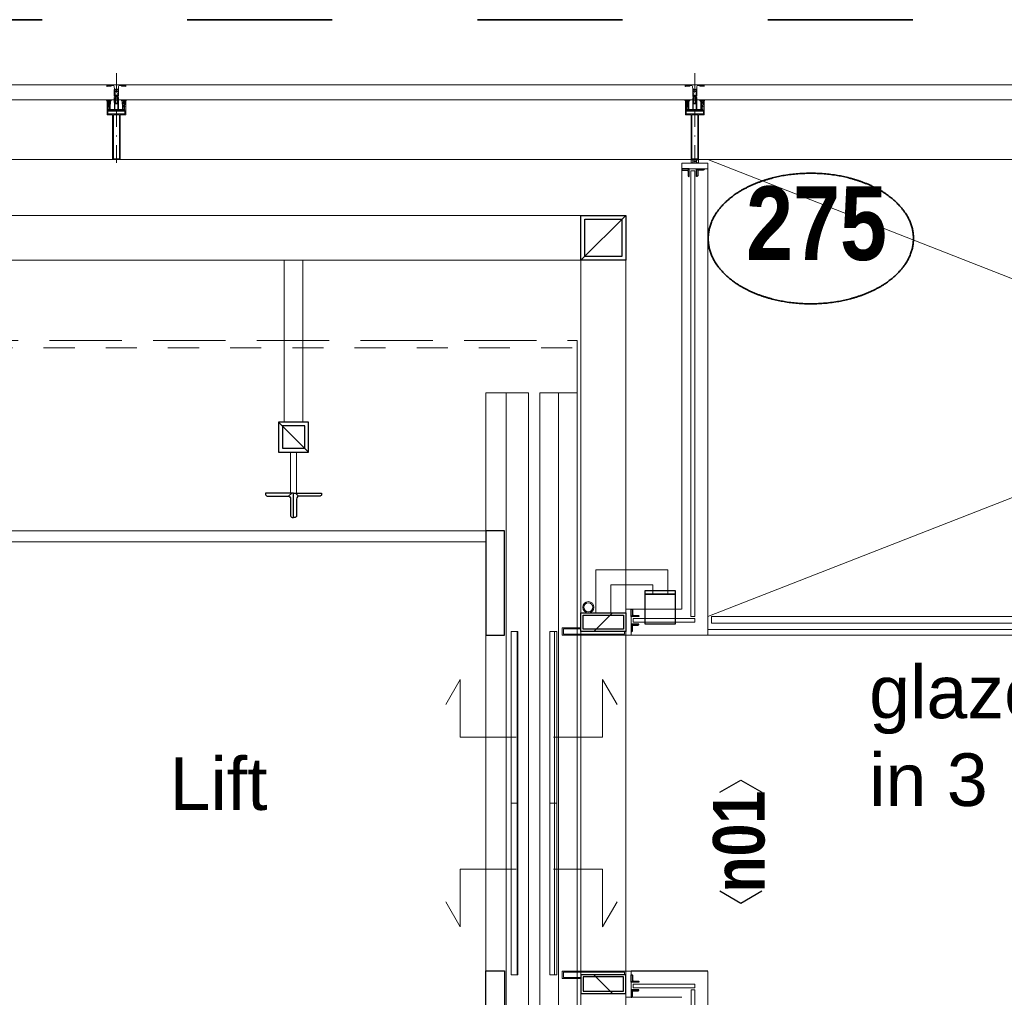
# Model space of a CAD drawing. Header units: millimetres. Extents: x 293454 to 524618, y 211738 to 307297.
# Tile 129 of 152: x 494094 to 496732, y 260893 to 263514. Entities that reach past the tile are written whole.
import ezdxf
from ezdxf.enums import TextEntityAlignment as Align

# ---------------------------------------------------------------- set-up
doc = ezdxf.new("R2010")
doc.units = ezdxf.units.MM
doc.header["$LTSCALE"] = 400
for name, pattern in [('STYLE_01', [0.416641, 0.208282, -0.208359]), ('STYLE_02', [0.694427, 0.486069, -0.208359]), ('STYLE_06', [1.041641, 0.625, -0.208282, 0.069427, -0.138931]), ('STYLE_15', [0.240945, 0.11811, -0.059055, 0.004724, -0.059055]), ('STYLE_16', [0.177165, 0.11811, -0.059055]), ('STYLE_22', [1.944444, 0.972222, -0.972222])]:
    doc.linetypes.add(name, pattern=pattern)
for name, color, linetype, lineweight in [('Detailaanduiding', 5, 'Continuous', 70), ('Dimension', 7, 'Continuous', 9), ('Fragmentaanduiding', 1, 'STYLE_22', 35), ('Kozijnmerken', 43, 'Continuous', 9), ('Lijn-afbreek', 140, 'STYLE_06', 15), ('mat-glas-hor', 5, 'Continuous', 15), ('mat-glas-vert', 5, 'Continuous', 15), ('mat-kalkzandsteen', 5, 'Continuous', 25), ('mat-staal', 5, 'Continuous', 25), ('mat-staal_zink', 140, 'Continuous', 15), ('None', 7, 'Continuous', 9), ('Tekst', 140, 'Continuous', 15)]:
    doc.layers.add(name, color=color, linetype=linetype, lineweight=lineweight)
doc.layers.get('Dimension').off()
doc.styles.add('Arial', font='arial.ttf', dxfattribs={"height": 211.666667})
doc.styles.add('Arial Narrow (bold)', font='ARIALNB.TTF', dxfattribs={"height": 172.861111})
doc.styles.get("Standard").update_dxf_attribs({"font": 'arial.ttf'})

# ---------------------------------------------------------------- blocks, each defined once
blk = doc.blocks.new('Kozijnmerk 50')
at = {"layer": 'Kozijnmerken', "color": 92, "linetype": 'Continuous', "lineweight": 25}
for points in [[(-132.2, 50.6), (-164.8, -5.8), (-132.2, -62.1)], [(132.2, 50.6), (164.8, -5.8), (132.2, -62.1)]]:
    blk.add_lwpolyline(points, dxfattribs=at)
at = {"layer": 'None', "color": 43, "style": 'Arial Narrow (bold)'}
blk.add_attdef('merk', text='', height=138.3, dxfattribs=at).set_placement((0, 0), align=Align.MIDDLE_CENTER)
blk = doc.blocks.new('*X1170')
at = {"layer": 'None', "lineweight": 5}
blk.add_line((33700, 5910), (33700, 6370), dxfattribs=at)
blk = doc.blocks.new('*X1171')
at = {"layer": 'None', "lineweight": 5}
blk.add_line((33600, 5910), (33600, 6370), dxfattribs=at)
blk = doc.blocks.new('*X1172')
at = {"layer": 'None', "lineweight": 5}
blk.add_line((33700, 6370), (33700, 6830), dxfattribs=at)
blk = doc.blocks.new('*X1173')
at = {"layer": 'None', "lineweight": 5}
blk.add_line((33600, 6370), (33600, 6830), dxfattribs=at)
blk = doc.blocks.new('*X1176')
at = {"layer": 'None', "lineweight": 9}
blk.add_line((-25, -25), (25, 25), dxfattribs=at)
blk = doc.blocks.new('Kolom [] 120x50')
at = {"layer": 'mat-staal', "lineweight": 25}
for points in [[(-60, 25), (60, 25), (60, -25), (-60, -25)], [(-54, 19), (54, 19), (54, -19), (-54, -19)]]:
    blk.add_lwpolyline(points, close=True, dxfattribs=at)
at = {"layer": 'mat-staal'}
blk.add_blockref('*X1176', (0, 0), dxfattribs=at)
blk = doc.blocks.new('*X1178')
at = {"layer": 'None', "lineweight": 9}
blk.add_line((-6, -6), (-2, -2), dxfattribs=at)
blk = doc.blocks.new('*U1179')
at = {"layer": 'None', "color": 92, "linetype": 'Continuous', "lineweight": 25, "flags": 128}
blk.add_lwpolyline([(-6, -6), (-6, 14), (-5, 14, -0.414214), (-3, 12), (-3, 0.5, 0.414214), (0.5, -3), (12, -3, -0.414214), (14, -5), (14, -6)], format="xyb", close=True, dxfattribs=at)
at = {"layer": 'None', "color": 92}
blk.add_blockref('*X1178', (0, 0), dxfattribs=at)
blk = doc.blocks.new('*X1180')
at = {"layer": 'None', "lineweight": 9}
blk.add_line((-6, -6), (-2, -2), dxfattribs=at)
blk = doc.blocks.new('*U1181')
at = {"layer": 'None', "color": 92, "linetype": 'Continuous', "lineweight": 25, "flags": 128}
blk.add_lwpolyline([(-6, -6), (-6, 14), (-5, 14, -0.414214), (-3, 12), (-3, 0.5, 0.414214), (0.5, -3), (12, -3, -0.414214), (14, -5), (14, -6)], format="xyb", close=True, dxfattribs=at)
at = {"layer": 'None', "color": 92}
blk.add_blockref('*X1180', (0, 0), dxfattribs=at)
blk = doc.blocks.new('*X1182')
at = {"layer": 'None', "lineweight": 9}
blk.add_line((-6, -6), (-2, -2), dxfattribs=at)
blk = doc.blocks.new('*U1183')
at = {"layer": 'None', "color": 92, "linetype": 'Continuous', "lineweight": 25, "flags": 128}
blk.add_lwpolyline([(-6, -6), (-6, 14), (-5, 14, -0.414214), (-3, 12), (-3, 0.5, 0.414214), (0.5, -3), (12, -3, -0.414214), (14, -5), (14, -6)], format="xyb", close=True, dxfattribs=at)
at = {"layer": 'None', "color": 92}
blk.add_blockref('*X1182', (0, 0), dxfattribs=at)
blk = doc.blocks.new('*X1184')
at = {"layer": 'None', "lineweight": 9}
blk.add_line((-6, -6), (-2, -2), dxfattribs=at)
blk = doc.blocks.new('*U1185')
at = {"layer": 'None', "color": 92, "linetype": 'Continuous', "lineweight": 25, "flags": 128}
blk.add_lwpolyline([(-6, -6), (-6, 14), (-5, 14, -0.414214), (-3, 12), (-3, 0.5, 0.414214), (0.5, -3), (12, -3, -0.414214), (14, -5), (14, -6)], format="xyb", close=True, dxfattribs=at)
at = {"layer": 'None', "color": 92}
blk.add_blockref('*X1184', (0, 0), dxfattribs=at)
blk = doc.blocks.new('*X1186')
at = {"layer": 'None', "lineweight": 9}
blk.add_line((-6, -6), (-2, -2), dxfattribs=at)
blk = doc.blocks.new('*U1187')
at = {"layer": 'None', "color": 92, "linetype": 'Continuous', "lineweight": 25, "flags": 128}
blk.add_lwpolyline([(-6, -6), (-6, 14), (-5, 14, -0.414214), (-3, 12), (-3, 0.5, 0.414214), (0.5, -3), (12, -3, -0.414214), (14, -5), (14, -6)], format="xyb", close=True, dxfattribs=at)
at = {"layer": 'None', "color": 92}
blk.add_blockref('*X1186', (0, 0), dxfattribs=at)
blk = doc.blocks.new('*X1188')
at = {"layer": 'None', "lineweight": 9}
blk.add_line((-6, -6), (-2, -2), dxfattribs=at)
blk = doc.blocks.new('*U1189')
at = {"layer": 'None', "color": 92, "linetype": 'Continuous', "lineweight": 25, "flags": 128}
blk.add_lwpolyline([(-6, -6), (-6, 14), (-5, 14, -0.414214), (-3, 12), (-3, 0.5, 0.414214), (0.5, -3), (12, -3, -0.414214), (14, -5), (14, -6)], format="xyb", close=True, dxfattribs=at)
at = {"layer": 'None', "color": 92}
blk.add_blockref('*X1188', (0, 0), dxfattribs=at)
blk = doc.blocks.new('*U1190')
at = {"layer": 'None', "color": 8, "linetype": 'Continuous', "lineweight": 5}
for p, q in [((34066.1, 8095), (34086.1, 8085)), ((34086.1, 8095), (34066.1, 8085))]:
    blk.add_line(p, q, dxfattribs=at)
blk.add_lwpolyline([(34086.1, 8095), (34086.1, 8085), (34066.1, 8085), (34066.1, 8095)], close=True, dxfattribs=at)
blk = doc.blocks.new('*U1191')
at = {"layer": 'mat-glas-vert', "lineweight": 15}
blk.add_lwpolyline([(34066, 8065), (34066, 6870.1), (34076, 6870.1), (34076, 8065)], close=True, dxfattribs=at)
at = {"layer": 'mat-staal_zink', "color": 8, "lineweight": 5}
blk.add_lwpolyline([(34041.1, 8070), (34041.1, 8085), (34111.1, 8085), (34111.1, 8070)], close=True, dxfattribs=at)
at = {"layer": 'None', "color": 8, "linetype": 'Continuous', "lineweight": 5}
for p, q in [((34041.1, 8070), (34041.1, 6890.1)), ((34111.1, 6820), (34111.1, 8070))]:
    blk.add_line(p, q, dxfattribs=at)
for points in [[(34071.1, 8095), (34071.1, 8085), (34066.1, 8085), (34066.1, 8095)], [(34081.1, 8095), (34086.1, 8095), (34086.1, 8085), (34081.1, 8085)]]:
    blk.add_lwpolyline(points, close=True, dxfattribs=at)
at = {"layer": 'mat-staal', "xscale": -1, "rotation": 90}
blk.add_blockref('*U1189', (34055.1, 8064), dxfattribs=at)
at = {"layer": 'mat-staal', "rotation": 270}
blk.add_blockref('*U1187', (34087.1, 8064), dxfattribs=at)
at = {"layer": 'None', "color": 7}
blk.add_blockref('*U1190', (0, 0), dxfattribs=at)
blk = doc.blocks.new('*U1192')
at = {"layer": 'mat-glas-hor', "lineweight": 15}
for points in [[(33911.1, 6855.1), (34076.1, 6855.1), (34076.1, 6865.1), (33911.1, 6865.1)], [(33911.1, 5884.9), (34076.1, 5884.9), (34076.1, 5874.9), (33911.1, 5874.9)]]:
    blk.add_lwpolyline(points, close=True, dxfattribs=at)
at = {"layer": 'mat-staal', "lineweight": 25}
blk.add_lwpolyline([(33943.6, 6940.1), (34023.6, 6940.1), (34023.6, 6930.1), (33943.6, 6930.1)], close=True, dxfattribs=at)
at = {"layer": 'mat-staal_zink', "color": 8, "lineweight": 5}
for points in [[(33906.1, 6820.1), (33891.1, 6820.1), (33891.1, 6890.1), (33906.1, 6890.1)], [(33906.1, 5919.9), (33891.1, 5919.9), (33891.1, 5849.9), (33906.1, 5849.9)]]:
    blk.add_lwpolyline(points, close=True, dxfattribs=at)
at = {"layer": 'mat-staal_zink', "lineweight": 15}
for points in [[(33891.1, 6830.1), (33891.1, 6820.1), (33721, 6820.1), (33721, 6840.1), (33771.1, 6840.1)], [(33888.1, 6830.1), (33888.1, 6823.1), (33724, 6823.1), (33724, 6837.1), (33771.1, 6837.1)], [(33891.1, 5909.9), (33891.1, 5919.9), (33721, 5919.9), (33721, 5899.9), (33771.1, 5899.9)], [(33888.1, 5909.9), (33888.1, 5916.9), (33724, 5916.9), (33724, 5902.9), (33771.1, 5902.9)]]:
    blk.add_lwpolyline(points, dxfattribs=at)
at = {"layer": 'None', "color": 140, "linetype": 'Continuous', "lineweight": 15}
for p, q in [((34003.6, 6995.1), (33811.1, 6995.1)), ((33811.1, 6995.1), (33811.1, 6880.1)), ((34003.6, 6930.1), (34003.6, 6995.1)), ((33963.6, 6955.1), (33851.1, 6955.1)), ((33851.1, 6955.1), (33851.1, 6880.1)), ((33963.6, 6930.1), (33963.6, 6955.1)), ((34003.6, 6930.1), (33963.6, 6930.1)), ((33811.1, 6880.1), (33851.1, 6880.1))]:
    blk.add_line(p, q, dxfattribs=at)
at = {"layer": 'None', "color": 8, "linetype": 'Continuous', "lineweight": 5}
for p, q in [((34041, 6890.1), (33906.1, 6890.1)), ((33906.1, 6820), (34111.1, 6820)), ((33906.1, 5920), (34111.1, 5920)), ((34041.1, 5919.9), (34111.1, 5919.9)), ((34041.1, 5849.9), (33906.1, 5849.9))]:
    blk.add_line(p, q, dxfattribs=at)
at = {"layer": 'None', "color": 8, "linetype": 'STYLE_01', "lineweight": 5}
blk.add_line((33891.1, 6830.1), (33891.1, 5909.9), dxfattribs=at)
at = {"layer": 'None', "color": 92, "linetype": 'STYLE_01', "lineweight": 25}
blk.add_lwpolyline([(33943.6, 6930.1), (34023.6, 6930.1), (34023.6, 6850.1), (33943.6, 6850.1)], close=True, dxfattribs=at)
at = {"layer": 'None', "color": 8, "lineweight": 5, "flags": 128}
for points in [[(33771, 6820.1), (34111.1, 6820.1)], [(34111.1, 5919.9), (33771, 5919.9), (33771, 6820.1)]]:
    blk.add_lwpolyline(points, dxfattribs=at)
at = {"layer": 'None', "color": 140, "linetype": 'Continuous', "lineweight": 15}
for radius in [15, 12]:
    blk.add_circle((33791.1, 6895.1), radius, dxfattribs=at)
at = {"layer": 'Dimension', "color": 7}
blk.add_blockref('Kolom [] 120x50', (33831.1, 6855.1), dxfattribs=at)
at = {"layer": 'Dimension', "color": 7, "xscale": -1, "rotation": 180}
blk.add_blockref('Kolom [] 120x50', (33831.1, 5884.9), dxfattribs=at)
at = {"layer": 'mat-staal'}
for name, p in [('*U1179', (33912.1, 6876.1)), ('*U1185', (33912.1, 5895.9))]:
    blk.add_blockref(name, p, dxfattribs=at)
at = {"layer": 'mat-staal', "xscale": -1, "rotation": 180}
for name, p in [('*U1181', (33912.1, 6844.1)), ('*U1183', (33912.1, 5863.9))]:
    blk.add_blockref(name, p, dxfattribs=at)
at = {"layer": 'None', "color": 7}
blk.add_blockref('*U1191', (0, 0), dxfattribs=at)
blk = doc.blocks.new('*X218')
at = {"layer": 'None', "lineweight": 9}
blk.add_line((-60, -60), (60, 60), dxfattribs=at)
blk = doc.blocks.new('Kolom [] 120')
at = {"layer": 'mat-staal', "lineweight": 25}
for points in [[(-60, 60), (60, 60), (60, -60), (-60, -60)], [(-50, 50), (50, 50), (50, -50), (-50, -50)]]:
    blk.add_lwpolyline(points, close=True, dxfattribs=at)
at = {"layer": 'mat-staal'}
blk.add_blockref('*X218', (0, 0), dxfattribs=at)
blk = doc.blocks.new('*X1214')
at = {"layer": 'None', "lineweight": 9}
blk.add_line((-17.8, -17.8), (-9.4, -9.4), dxfattribs=at)
blk = doc.blocks.new('*U1215')
at = {"layer": 'None', "color": 92, "linetype": 'Continuous', "lineweight": 25, "flags": 128}
blk.add_lwpolyline([(-17.8, -22.8), (-17.8, 52.2), (-13.8, 52.2, -0.414214), (-9.8, 48.2), (-9.8, -6.8, 0.414214), (-1.8, -14.8), (43.2, -14.8, -0.414214), (47.2, -18.8), (47.2, -22.8)], format="xyb", close=True, dxfattribs=at)
at = {"layer": 'None', "color": 92}
blk.add_blockref('*X1214', (0, 0), dxfattribs=at)
blk = doc.blocks.new('*X1216')
at = {"layer": 'None', "lineweight": 9}
blk.add_line((-17.8, -17.8), (-9.4, -9.4), dxfattribs=at)
blk = doc.blocks.new('*U1217')
at = {"layer": 'None', "color": 92, "linetype": 'Continuous', "lineweight": 25, "flags": 128}
blk.add_lwpolyline([(-17.8, -22.8), (-17.8, 52.2), (-13.8, 52.2, -0.414214), (-9.8, 48.2), (-9.8, -6.8, 0.414214), (-1.8, -14.8), (43.2, -14.8, -0.414214), (47.2, -18.8), (47.2, -22.8)], format="xyb", close=True, dxfattribs=at)
at = {"layer": 'None', "color": 92}
blk.add_blockref('*X1216', (0, 0), dxfattribs=at)
blk = doc.blocks.new('*U1218')
at = {"layer": 'mat-staal', "xscale": -1, "rotation": 90.00000235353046}
blk.add_blockref('*U1217', (32978.2, 7183.2), dxfattribs=at)
at = {"layer": 'mat-staal', "rotation": 270}
blk.add_blockref('*U1215', (33023.8, 7183.2), dxfattribs=at)
blk = doc.blocks.new('*U1219')
at = {"layer": 'mat-staal'}
blk.add_blockref('*U1218', (0, 0), dxfattribs=at)
blk = doc.blocks.new('*X220')
at = {"layer": 'None', "lineweight": 9}
blk.add_line((-40, -40), (40, 40), dxfattribs=at)
blk = doc.blocks.new('Kolom [] 080')
at = {"layer": 'mat-staal', "lineweight": 25}
for points in [[(-40, 40), (40, 40), (40, -40), (-40, -40)], [(-30, 30), (30, 30), (30, -30), (-30, -30)]]:
    blk.add_lwpolyline(points, close=True, dxfattribs=at)
at = {"layer": 'mat-staal'}
blk.add_blockref('*X220', (0, 0), dxfattribs=at)
blk = doc.blocks.new('*U1220')
at = {"layer": 'None', "color": 43, "linetype": 'Continuous', "lineweight": 9}
for points in [[(32976, 7391), (33026, 7391), (33026, 7825), (32976, 7825)], [(32993, 7311), (33009, 7311), (33009, 7201), (32993, 7201)]]:
    blk.add_lwpolyline(points, close=True, dxfattribs=at)
at = {"layer": 'Lijn-afbreek', "color": 7, "xscale": -1, "rotation": 180}
blk.add_blockref('Kolom [] 080', (33001, 7351), dxfattribs=at)
at = {"layer": 'mat-staal'}
blk.add_blockref('*U1219', (0, 0), dxfattribs=at)
blk = doc.blocks.new('*U1221')
at = {"layer": 'mat-glas-hor', "lineweight": 15}
for points in [[(31916, 7070), (33516, 7070), (33516, 7100), (31916, 7100)], [(34121.1, 6870), (37231.1, 6870), (37231.1, 6852), (34121.1, 6852)], [(33583.8, 6830), (33583.8, 6370), (33601.8, 6370), (33601.8, 6830)], [(33688.1, 6830), (33688.1, 6370), (33706.1, 6370), (33706.1, 6830)], [(33583.8, 5910), (33583.8, 6370), (33601.8, 6370), (33601.8, 5910)], [(33688.1, 5910), (33688.1, 6370), (33706.1, 6370), (33706.1, 5910)]]:
    blk.add_lwpolyline(points, close=True, dxfattribs=at)
at = {"layer": 'mat-glas-hor', "color": 140, "lineweight": 15}
blk.add_lwpolyline([(34066.1, 4625), (34066.1, 5869.9), (34076.1, 5869.9), (34076.1, 4625)], close=True, dxfattribs=at)
at = {"layer": 'mat-staal', "color": 8, "lineweight": 5}
blk.add_lwpolyline([(33516, 5270), (33631, 5270), (33631, 7470), (33516, 7470)], close=True, dxfattribs=at)
at = {"layer": 'mat-staal', "color": 43, "lineweight": 9}
for points in [[(33571, 5270), (33631, 5270), (33631, 7470), (33571, 7470)], [(33661, 5270), (33711, 5270), (33711, 7470), (33661, 7470)]]:
    blk.add_lwpolyline(points, close=True, dxfattribs=at)
at = {"layer": 'None', "color": 43, "linetype": 'Continuous', "lineweight": 9}
blk.add_line((34111.1, 6835), (37241.1, 6835), dxfattribs=at)
at = {"layer": 'None', "color": 8, "linetype": 'Continuous', "lineweight": 5}
for p, q in [((34111.1, 6820), (37241.1, 6821)), ((34111.1, 5919), (34111.1, 4575))]:
    blk.add_line(p, q, dxfattribs=at)
at = {"layer": 'None', "color": 43, "linetype": 'Continuous', "lineweight": 9, "flags": 128}
for points in [[(29683.1, 4795), (29683.1, 7945), (33891.1, 7945), (33891.1, 4795)], [(33771.1, 4915), (33771.1, 7825), (29803.1, 7825), (29803.1, 4915)]]:
    blk.add_lwpolyline(points, close=True, dxfattribs=at)
at = {"layer": 'None', "color": 43, "linetype": 'STYLE_02', "lineweight": 9}
blk.add_lwpolyline([(31791.1, 7610), (33761.1, 7610), (33761.1, 5130), (31791.1, 5130)], close=True, dxfattribs=at)
at = {"layer": 'None', "color": 8, "linetype": 'STYLE_01', "lineweight": 5}
blk.add_lwpolyline([(31831.1, 7590), (33761.1, 7590), (33761.1, 5150), (31831.1, 5150)], close=True, dxfattribs=at)
at = {"layer": 'None', "color": 8, "linetype": 'Continuous', "lineweight": 5}
blk.add_lwpolyline([(33661, 5270), (33761, 5270), (33761, 7470), (33661, 7470)], close=True, dxfattribs=at)
at = {"layer": 'None', "color": 92, "lineweight": 25}
for points in [[(33516, 7100), (33516, 6820), (33566, 6820), (33566, 7100)], [(33516, 5640), (33516, 5920), (33566, 5920), (33566, 5640)]]:
    blk.add_lwpolyline(points, close=True, dxfattribs=at)
at = {"layer": 'None', "lineweight": 9}
for points in [[(33597.4, 6546.7), (33447.6, 6546.7), (33447.6, 6701.6), (33408.8, 6634.5)], [(33697.8, 6546.7), (33829.1, 6546.7), (33829.1, 6701.6), (33867.8, 6634.5)], [(33597.4, 6193.3), (33447.6, 6193.3), (33447.6, 6038.4), (33408.8, 6105.5)], [(33697.8, 6193.3), (33829.1, 6193.3), (33829.1, 6038.4), (33867.8, 6105.5)]]:
    blk.add_lwpolyline(points, dxfattribs=at)
at = {"layer": 'mat-glas-hor'}
for name in ['*X1173', '*X1172', '*X1171', '*X1170']:
    blk.add_blockref(name, (0, 0), dxfattribs=at)
at = {"layer": 'mat-staal', "color": 7}
blk.add_blockref('Kolom [] 120', (33831.1, 7885), dxfattribs=at)
at = {"layer": 'None', "color": 7}
for name in ['*U1192', '*U1220']:
    blk.add_blockref(name, (0, 0), dxfattribs=at)
at = {"layer": 'None', "color": 140, "insert": (32800.1, 6492.7), "char_height": 141.11, "attachment_point": 2, "style": 'Arial'}
blk.add_mtext('Lift', dxfattribs=at)
blk = doc.blocks.new('*U172')
at = {"layer": 'None', "color": 8, "lineweight": 5, "flags": 128}
for points in [[(-5, -154.3), (-5, -154.3, 0.414214), (-5.5, -154.8), (-5.5, -172.5), (-5.5, -172.5, 0.414214), (-5, -173), (-4, -173), (-4, -173, 0.414214), (-3.5, -172.5), (-3.5, -172.5, 0.414214), (-4, -172), (-4.5, -172), (-4.5, -168.8), (-4.5, -168.8, -0.414214), (-4, -168.3), (-2.7, -168.3), (-2.7, -168.3, 0.221695), (-1.9, -167.9), (-0.8, -166.5), (-0.8, -166.5, -0.466308), (0.8, -166.5), (2, -167.9), (2, -167.9, 0.221695), (2.7, -168.3), (4, -168.3), (4, -168.3, -0.414214), (4.5, -168.8), (4.5, -172), (4, -172), (4, -172, 0.414214), (3.5, -172.5), (3.5, -172.5, 0.414214), (4, -173), (5, -173), (5, -173, 0.414214), (5.5, -172.5), (5.5, -154.8), (5.5, -154.8, 0.414214), (5, -154.3), (4.7, -154.3), (4.7, -155), (4.7, -155, -0.414214), (4.4, -155.3), (4.1, -155.3), (4.1, -155.3, -0.414214), (3.3, -154.5), (3.3, -150.6), (3.3, -150.6, -0.414214), (4.1, -149.8), (4.4, -149.8), (4.4, -149.8, -0.414214), (4.7, -150.1), (4.7, -150.8), (5, -150.8), (5, -150.8, 0.414214), (5.5, -150.3), (5.5, -137.6), (5.5, -137.6, 0.351868), (5.3, -137.3), (5.3, -137.3, 0.351868), (4.9, -137.5), (4.1, -139.2), (4.1, -139.2, 0.314902), (4.2, -139.4), (4.5, -139.7), (4.5, -139.7, -0.198912), (4.5, -139.9), (4.5, -140.1), (4.5, -140.1, -0.198912), (4.5, -140.3), (4.2, -140.6), (4.2, -140.6, 0.414214), (4.2, -140.8), (4.5, -141.1), (4.5, -141.1, -0.198912), (4.5, -141.3), (4.5, -141.5), (4.5, -141.5, -0.198912), (4.5, -141.7), (4.2, -142), (4.2, -142, 0.414214), (4.2, -142.2), (4.5, -142.5), (4.5, -142.5, -0.198912), (4.5, -142.7), (4.5, -143.2), (4.5, -143.2, -0.087489), (4.5, -143.3), (4.2, -144.1), (4.2, -148.5), (4.2, -148.5, -0.414214), (3.9, -148.8), (-3.9, -148.8), (-3.9, -148.8, -0.414214), (-4.2, -148.5), (-4.2, -144.1), (-4.5, -143.3), (-4.5, -143.3, -0.087489), (-4.5, -143.2), (-4.5, -142.7), (-4.5, -142.7, -0.198912), (-4.4, -142.5), (-4.1, -142.2), (-4.1, -142.2, 0.414214), (-4.1, -142), (-4.4, -141.7), (-4.4, -141.7, -0.198912), (-4.5, -141.5), (-4.5, -141.3), (-4.5, -141.3, -0.198912), (-4.4, -141.1), (-4.1, -140.8), (-4.1, -140.8, 0.414214), (-4.1, -140.6), (-4.4, -140.3), (-4.4, -140.3, -0.198912), (-4.5, -140.1), (-4.5, -139.9), (-4.5, -139.9, -0.198912), (-4.4, -139.7), (-4.1, -139.4), (-4.1, -139.4, 0.314902), (-4.1, -139.2), (-4.9, -137.5), (-4.9, -137.5, 0.351868), (-5.3, -137.3), (-5.3, -137.3, 0.351868), (-5.5, -137.6), (-5.5, -150.3), (-5.5, -150.3, 0.414214), (-5, -150.8), (-4.7, -150.8), (-4.7, -150.1), (-4.7, -150.1, -0.414214), (-4.4, -149.8), (-4.1, -149.8), (-4.1, -149.8, -0.414214), (-3.3, -150.6), (-3.3, -154.5), (-3.3, -154.5, -0.414214), (-4.1, -155.3), (-4.4, -155.3), (-4.4, -155.3, -0.414214), (-4.7, -155), (-4.7, -154.3)], [(-4.5, -161.7, -0.414214), (-4, -161.2), (-2.7, -161.2), (-2.7, -161.2, 0.414214), (-2.5, -161), (-2.5, -160.4), (-2.5, -160.4, 0.414214), (-2.7, -160.2), (-4, -160.2), (-4, -160.2, -0.414214), (-4.5, -159.7), (-4.5, -156.8), (-4.5, -156.8, -0.414214), (-4, -156.3), (4, -156.3), (4, -156.3, -0.414214), (4.5, -156.8), (4.5, -159.7), (4.5, -159.7, -0.414214), (4, -160.2), (2.7, -160.2), (2.7, -160.2, 0.414214), (2.5, -160.4), (2.5, -161), (2.5, -161, 0.414214), (2.7, -161.2), (4, -161.2), (4, -161.2, -0.414214), (4.5, -161.7), (4.5, -166.8), (4.5, -166.8, -0.414214), (4, -167.3), (3, -167.3), (3, -167.3, -0.221695), (2.6, -167.1), (1.5, -165.9), (1.5, -165.9, 0.466308), (-1.5, -165.9), (-2.6, -167.1), (-2.6, -167.1, -0.221695), (-2.9, -167.3), (-4, -167.3), (-4, -167.3, -0.414214), (-4.5, -166.8), (-4.5, -161.7)], [(-1.8, -149.8, 0.414214), (-2.3, -150.3), (-2.3, -155.1), (-2.3, -155.1, 0.414214), (-2.1, -155.3), (2.1, -155.3), (2.1, -155.3, 0.414214), (2.3, -155.1), (2.3, -150.3), (2.3, -150.3, 0.414214), (1.8, -149.8), (-1.8, -149.8)]]:
    blk.add_lwpolyline(points, format="xyb", close=True, dxfattribs=at)
blk = doc.blocks.new('*U173')
at = {"layer": 'None', "color": 8, "lineweight": 5, "flags": 128}
for points in [[(-13.5, -182.8), (-13.5, -181.9), (-14.5, -181.1), (-14.5, -181.1, 0.36397), (-14.9, -181.1), (-14.9, -181.1), (-15.4, -181.5), (-15.4, -181.5, -0.36397), (-15.8, -181.5), (-15.8, -181.5), (-16.3, -181.1), (-16.3, -181.1, 0.36397), (-16.7, -181.1), (-16.7, -181.1), (-17.2, -181.5), (-17.2, -181.5, -0.36397), (-17.6, -181.5), (-17.6, -181.5), (-18.1, -181.1), (-18.1, -181.1, 0.36397), (-18.5, -181.1), (-18.5, -181.1), (-19, -181.5), (-19, -181.5, -0.36397), (-19.4, -181.5), (-19.4, -181.5), (-19.9, -181.1), (-19.9, -181.1, 0.36397), (-20.3, -181.1), (-20.3, -181.1), (-20.8, -181.5), (-20.8, -181.5, -0.36397), (-21.2, -181.5), (-21.2, -181.5), (-21.7, -181.1), (-21.7, -181.1, 0.36397), (-22.1, -181.1), (-22.1, -181.1), (-22.4, -181.3), (-23.2, -181.3), (-23.5, -181.1), (-23.5, -181.1, 0.36397), (-23.9, -181.1), (-23.9, -181.1), (-24.2, -181.3), (-24.5, -181.3), (-24.5, -181.3, -0.267949), (-24.8, -181.2), (-24.8, -181.2), (-24.9, -180.9), (-24.9, -180.9, 0.339454), (-25.3, -180.7), (-25.3, -180.7, 0.339454), (-25.5, -181), (-25.5, -181), (-25.5, -184.4), (-25.5, -184.4, 0.414214), (-25.2, -184.7), (-25.2, -184.7), (-24.3, -184.7), (-24.3, -184.7, 0.414214), (-24, -184.4), (-24, -184.4), (-24, -182.7), (-24, -182.7, 0.236068), (-24.1, -182.5), (-24.1, -182.5), (-24.1, -182.5, -0.548276), (-24, -182.2), (-24, -182.2, -0.548276), (-23.8, -182.4), (-23.8, -182.4), (-23.8, -182.4, 0.250388), (-23.6, -182.3), (-23.6, -182.3), (-22.8, -182.3), (-22.8, -182.3, -0.414214), (-22.5, -182.6), (-22.5, -182.6), (-22.5, -183.3), (-22.5, -183.3, 0.414214), (-22.2, -183.6), (-22.2, -183.6), (-22, -183.6), (-22, -183.6, 0.131652), (-21.8, -183.5), (-21.8, -183.5), (-20.5, -182.8), (-13.5, -182.8)], [(-6, -180.7), (-6, -180.7, -0.388879), (-8.7, -183.2), (-8.7, -183.2), (-20.4, -183.2), (-21.6, -183.9), (-22.9, -183.9), (-22.9, -182.7), (-23.8, -182.7), (-23.8, -184.8), (23.8, -184.8), (23.8, -182.7), (22.9, -182.7), (22.9, -183.9), (21.7, -183.9), (20.4, -183.2), (8.7, -183.2), (8.7, -183.2, -0.388879), (6, -180.7), (6, -180.7), (5.3, -173.2), (2.5, -173.2), (2.5, -171.2), (-2.5, -171.2), (-2.5, -173.2), (-5.3, -173.2), (-6, -180.7)], [(13.5, -182.8), (13.5, -181.9), (14.5, -181.1), (14.5, -181.1, -0.36397), (14.9, -181.1), (14.9, -181.1), (15.4, -181.5), (15.4, -181.5, 0.36397), (15.8, -181.5), (15.8, -181.5), (16.3, -181.1), (16.3, -181.1, -0.36397), (16.7, -181.1), (16.7, -181.1), (17.2, -181.5), (17.2, -181.5, 0.36397), (17.6, -181.5), (17.6, -181.5), (18.1, -181.1), (18.1, -181.1, -0.36397), (18.5, -181.1), (18.5, -181.1), (19, -181.5), (19, -181.5, 0.36397), (19.4, -181.5), (19.4, -181.5), (19.9, -181.1), (19.9, -181.1, -0.36397), (20.3, -181.1), (20.3, -181.1), (20.8, -181.5), (20.8, -181.5, 0.36397), (21.2, -181.5), (21.2, -181.5), (21.7, -181.1), (21.7, -181.1, -0.36397), (22.1, -181.1), (22.1, -181.1), (22.4, -181.3), (23.2, -181.3), (23.5, -181.1), (23.5, -181.1, -0.36397), (23.9, -181.1), (23.9, -181.1), (24.2, -181.3), (24.5, -181.3), (24.5, -181.3, 0.267949), (24.8, -181.2), (24.8, -181.2), (25, -180.9), (25, -180.9, -0.339454), (25.3, -180.7), (25.3, -180.7, -0.339454), (25.5, -181), (25.5, -181), (25.5, -184.4), (25.5, -184.4, -0.414214), (25.2, -184.7), (25.2, -184.7), (24.3, -184.7), (24.3, -184.7, -0.414214), (24, -184.4), (24, -184.4), (24, -182.7), (24, -182.7, -0.236068), (24.1, -182.5), (24.1, -182.5), (24.1, -182.5, 0.548276), (24.1, -182.2), (24.1, -182.2, 0.548276), (23.9, -182.4), (23.9, -182.4), (23.9, -182.4, -0.250388), (23.6, -182.3), (23.6, -182.3), (22.8, -182.3), (22.8, -182.3, 0.414214), (22.5, -182.6), (22.5, -182.6), (22.5, -183.3), (22.5, -183.3, -0.414214), (22.2, -183.6), (22.2, -183.6), (22, -183.6), (22, -183.6, -0.131652), (21.8, -183.5), (21.8, -183.5), (20.5, -182.8), (13.5, -182.8)]]:
    blk.add_lwpolyline(points, format="xyb", close=True, dxfattribs=at)
blk = doc.blocks.new('verticale stijl 150x50 UV')
at = {"layer": 'None', "color": 8, "linetype": 'STYLE_15', "lineweight": 5}
blk.add_line((0, -216), (0, 35), dxfattribs=at)
at = {"layer": 'None', "color": 8, "lineweight": 5}
for p, q in [((-21.6, -126.9), (-21.6, -126.9)), ((-21.6, -127.7), (-21.6, -127.7)), ((-21.6, -128.5), (-21.6, -128.5)), ((-21.6, -129.3), (-21.6, -129.3)), ((-21.6, -130.1), (-21.6, -130.1)), ((-21.6, -130.9), (-21.6, -130.9)), ((-21.6, -131.8), (-21.6, -131.8)), ((-20.7, -126.5), (-20.7, -126.5)), ((-20.7, -128.9), (-20.7, -128.9)), ((-20.7, -129.7), (-20.7, -129.7)), ((-20.7, -130.5), (-20.7, -130.5)), ((-20.7, -131.4), (-20.7, -131.4)), ((-19.9, -126.1), (-19.9, -126.1)), ((-19.9, -130.1), (-19.9, -130.1)), ((-19.9, -130.9), (-19.9, -130.9)), ((-19.9, -131.8), (-19.9, -131.8)), ((-19.1, -126.5), (-19.1, -126.5)), ((-19.1, -127.3), (-19.1, -127.3)), ((-19.1, -128.9), (-19.1, -128.9)), ((-19.1, -129.7), (-19.1, -129.7)), ((-19.1, -130.5), (-19.1, -130.5)), ((-19.1, -131.4), (-19.1, -131.4)), ((-18.3, -127.7), (-18.3, -127.7)), ((-18.3, -128.5), (-18.3, -128.5)), ((-18.3, -129.3), (-18.3, -129.3)), ((-25.6, -142.7), (-25.6, -142.7)), ((-25.6, -144.4), (-25.6, -144.4)), ((-24.8, -133.4), (-24.8, -133.4)), ((-24.8, -134.2), (-24.8, -134.2)), ((-24.8, -135), (-24.8, -135)), ((-24.8, -135.8), (-24.8, -135.8)), ((-24.8, -136.6), (-24.8, -136.6)), ((-24.8, -137.4), (-24.8, -137.4)), ((-24.8, -138.3), (-24.8, -138.3)), ((-24.8, -139.1), (-24.8, -139.1)), ((-24.8, -139.9), (-24.8, -139.9)), ((-24.8, -140.7), (-24.8, -140.7)), ((-24.8, -141.5), (-24.8, -141.5)), ((-24.8, -142.3), (-24.8, -142.3)), ((-24.8, -143.1), (-24.8, -143.1)), ((-24.8, -144.8), (-24.8, -144.8)), ((-24, -133), (-24, -133)), ((-24, -133.8), (-24, -133.8)), ((-24, -134.6), (-24, -134.6)), ((-24, -135.4), (-24, -135.4)), ((-24, -136.2), (-24, -136.2)), ((-24, -137), (-24, -137)), ((-24, -137.9), (-24, -137.9)), ((-24, -138.7), (-24, -138.7)), ((-24, -139.5), (-24, -139.5)), ((-24, -140.3), (-24, -140.3)), ((-24, -141.1), (-24, -141.1)), ((-24, -141.9), (-24, -141.9)), ((-24, -142.7), (-24, -142.7)), ((-24, -144.4), (-24, -144.4)), ((-23.2, -133.4), (-23.2, -133.4)), ((-23.2, -134.2), (-23.2, -134.2)), ((-23.2, -135), (-23.2, -135)), ((-23.2, -135.8), (-23.2, -135.8)), ((-23.2, -136.6), (-23.2, -136.6)), ((-23.2, -137.4), (-23.2, -137.4)), ((-23.2, -138.3), (-23.2, -138.3)), ((-23.2, -139.1), (-23.2, -139.1)), ((-23.2, -139.9), (-23.2, -139.9)), ((-23.2, -140.7), (-23.2, -140.7)), ((-23.2, -141.5), (-23.2, -141.5)), ((-23.2, -144.8), (-23.2, -144.8)), ((-22.4, -133), (-22.4, -133)), ((-22.4, -133.8), (-22.4, -133.8)), ((-22.4, -134.6), (-22.4, -134.6)), ((-22.4, -140.3), (-22.4, -140.3)), ((-22.4, -141.1), (-22.4, -141.1)), ((-22.4, -144.4), (-22.4, -144.4)), ((-21.6, -132.6), (-21.6, -132.6)), ((-21.6, -133.4), (-21.6, -133.4)), ((-21.6, -134.2), (-21.6, -134.2)), ((-21.6, -135), (-21.6, -135)), ((-21.6, -139.9), (-21.6, -139.9)), ((-21.6, -140.7), (-21.6, -140.7)), ((-21.6, -141.5), (-21.6, -141.5)), ((-21.6, -144.8), (-21.6, -144.8)), ((-20.7, -132.2), (-20.7, -132.2)), ((-20.7, -133), (-20.7, -133)), ((-20.7, -133.8), (-20.7, -133.8)), ((-20.7, -134.6), (-20.7, -134.6)), ((-20.7, -135.4), (-20.7, -135.4)), ((-20.7, -136.2), (-20.7, -136.2)), ((-20.7, -137), (-20.7, -137)), ((-20.7, -137.9), (-20.7, -137.9)), ((-20.7, -138.7), (-20.7, -138.7)), ((-20.7, -139.5), (-20.7, -139.5)), ((-20.7, -140.3), (-20.7, -140.3)), ((-20.7, -141.1), (-20.7, -141.1)), ((-20.7, -144.4), (-20.7, -144.4)), ((-19.9, -132.6), (-19.9, -132.6)), ((-19.9, -133.4), (-19.9, -133.4)), ((-19.9, -134.2), (-19.9, -134.2)), ((-19.9, -135), (-19.9, -135)), ((-19.9, -135.8), (-19.9, -135.8)), ((-19.9, -136.6), (-19.9, -136.6)), ((-19.9, -137.4), (-19.9, -137.4)), ((-19.9, -138.3), (-19.9, -138.3)), ((-19.9, -139.1), (-19.9, -139.1)), ((-19.9, -139.9), (-19.9, -139.9)), ((-19.9, -140.7), (-19.9, -140.7)), ((-19.9, -141.5), (-19.9, -141.5)), ((-19.9, -142.3), (-19.9, -142.3)), ((-19.9, -143.1), (-19.9, -143.1)), ((-19.9, -143.9), (-19.9, -143.9)), ((-19.1, -132.2), (-19.1, -132.2)), ((-19.1, -133), (-19.1, -133)), ((-19.1, -133.8), (-19.1, -133.8)), ((-19.1, -134.6), (-19.1, -134.6)), ((-19.1, -140.3), (-19.1, -140.3)), ((-19.1, -141.1), (-19.1, -141.1)), ((-19.1, -141.9), (-19.1, -141.9)), ((-18.3, -133.4), (-18.3, -133.4)), ((-18.3, -134.2), (-18.3, -134.2)), ((-18.3, -135), (-18.3, -135)), ((-18.3, -139.9), (-18.3, -139.9)), ((-18.3, -140.7), (-18.3, -140.7)), ((-18.3, -141.5), (-18.3, -141.5)), ((-18.3, -142.3), (-18.3, -142.3)), ((-17.5, -133), (-17.5, -133)), ((-17.5, -133.8), (-17.5, -133.8)), ((-17.5, -134.6), (-17.5, -134.6)), ((-17.5, -135.4), (-17.5, -135.4)), ((-17.5, -136.2), (-17.5, -136.2)), ((-17.5, -137), (-17.5, -137)), ((-17.5, -137.9), (-17.5, -137.9)), ((-17.5, -138.7), (-17.5, -138.7)), ((-17.5, -139.5), (-17.5, -139.5)), ((-17.5, -140.3), (-17.5, -140.3)), ((-17.5, -141.1), (-17.5, -141.1)), ((-17.5, -141.9), (-17.5, -141.9)), ((-17.5, -142.7), (-17.5, -142.7)), ((-16.7, -133.4), (-16.7, -133.4)), ((-16.7, -134.2), (-16.7, -134.2)), ((-16.7, -135), (-16.7, -135)), ((-16.7, -135.8), (-16.7, -135.8)), ((-16.7, -136.6), (-16.7, -136.6)), ((-16.7, -137.4), (-16.7, -137.4)), ((-16.7, -138.3), (-16.7, -138.3)), ((-16.7, -139.1), (-16.7, -139.1)), ((-16.7, -139.9), (-16.7, -139.9)), ((-16.7, -140.7), (-16.7, -140.7)), ((-16.7, -141.5), (-16.7, -141.5)), ((-16.7, -142.3), (-16.7, -142.3)), ((-16.7, -143.1), (-16.7, -143.1)), ((-15.9, -141.1), (-15.9, -141.1)), ((-15.9, -141.9), (-15.9, -141.9)), ((-15.9, -142.7), (-15.9, -142.7)), ((-15.9, -144.4), (-15.9, -144.4)), ((-15.1, -142.3), (-15.1, -142.3)), ((-15.1, -143.1), (-15.1, -143.1)), ((-15.1, -143.9), (-15.1, -143.9)), ((-15.1, -144.8), (-15.1, -144.8)), ((-14.2, -141.9), (-14.2, -141.9)), ((-14.2, -142.7), (-14.2, -142.7)), ((-14.2, -143.5), (-14.2, -143.5)), ((-14.2, -144.4), (-14.2, -144.4)), ((-13.4, -143.1), (-13.4, -143.1)), ((-13.4, -143.9), (-13.4, -143.9))]:
    blk.add_line(p, q, dxfattribs=at)
at = {"layer": 'None', "color": 8, "linetype": 'STYLE_16', "lineweight": 5}
for p, q in [((-2.2, -155.1), (0, -154.5)), ((-2.2, -156.7), (-2.2, -155.1)), ((-1.5, -156.9), (-1.5, -155)), ((-1, -157), (-1, -155.1)), ((2.3, -155.1), (0, -154.5)), ((1, -157), (1, -155.1)), ((1.5, -156.9), (1.5, -155)), ((2.3, -156.7), (2.3, -155.1))]:
    blk.add_line(p, q, dxfattribs=at)
at = {"layer": 'None', "color": 8, "linetype": 'Continuous', "lineweight": 5, "flags": 128}
for points in [[(-10, 15.4), (10, 15.4), (10, -104.8), (25, -104.8), (25, -116.8), (-25, -116.8), (-25, -104.8), (-10, -104.8)], [(-8, 13.4), (-8, -104.8), (8, -104.8), (8, 13.4)], [(8, -106.8), (-8, -106.8), (-23, -106.8), (-23, -114.8), (23, -114.8), (23, -106.8)]]:
    blk.add_lwpolyline(points, close=True, dxfattribs=at)
at = {"layer": 'None', "color": 8, "lineweight": 5, "flags": 128}
for points in [[(-14.8, -144.8), (-14.8, -144.8, 0.390793), (-13.2, -143.5), (-13.2, -143.5, 0.390793), (-14.4, -141.8), (-14.4, -141.8, -0.352623), (-16, -139.9), (-16, -133.1), (-16, -133.1, 0.414214), (-16.3, -132.8), (-17.6, -132.8), (-18.1, -133), (-18.1, -133, -0.520293), (-18.3, -132.8), (-18.3, -130.1), (-18.2, -130), (-18.2, -128), (-18.2, -128, -0.577863), (-18.1, -127.7), (-18, -127.7), (-18, -127.7, 0.366605), (-17.7, -127.5), (-17.7, -127.5, 0.366605), (-17.9, -127.1), (-17.9, -127.1, -0.130834), (-19.2, -126.1), (-19.2, -126.1, 0.439074), (-20.7, -126.1), (-20.7, -126.1, -0.133252), (-22, -127.1), (-22, -127.1, 0.366605), (-22.2, -127.5), (-22.2, -127.5, 0.366605), (-21.9, -127.7), (-21.8, -127.7), (-21.8, -127.7, -0.577455), (-21.8, -128), (-21.8, -130), (-21.6, -130.1), (-21.6, -132.8), (-21.6, -132.8, -0.52048), (-21.9, -133), (-22.4, -132.8), (-24.7, -132.8), (-24.7, -132.8, 0.414214), (-25, -133.1), (-25, -140.9), (-25, -140.9, -0.255976), (-25.9, -142.6), (-25.9, -142.6, 0.749676), (-25.3, -144.8), (-21.2, -144.8), (-21.2, -144.8, 0.414214), (-19.2, -142.8), (-19.2, -142.8, -0.402808), (-18.7, -142.3), (-18.7, -142.3, -0.402808), (-18.2, -142.8), (-18.2, -142.8, 0.233259), (-18, -143.1), (-14.6, -143.6), (-14.6, -143.6, -0.419014), (-14.5, -143.7), (-14.5, -143.7, -0.419014), (-14.6, -143.8), (-16, -143.8), (-16, -143.8, 0.414214), (-16.5, -144.3), (-16.5, -144.3, 0.414214), (-16, -144.8)], [(25, -132.6), (25, -116.8), (23.1, -116.8), (-23.1, -116.8), (-25, -116.8), (-25, -132.6), (-22.1, -132.6), (-22.1, -128), (-22.6, -128), (-22.6, -126.6), (-22.1, -126.6), (-22.1, -124.7), (-21.9, -124.5), (-21.9, -120.3), (-21.9, -120.3, -0.414214), (-20.2, -118.6), (-20.1, -118.6), (-20.1, -118.6, -0.414214), (-18.4, -120.3), (-18.4, -124.5), (-18.2, -124.7), (-18.2, -126.6), (-17.7, -126.6), (-17.7, -128), (-18.2, -128), (-18.2, -132.6), (-16.3, -132.6), (-16.3, -119.8), (-16.3, -119.8, -0.414214), (-15.1, -118.6), (-15.1, -118.6), (-6.5, -118.6), (-6.5, -118.6, -0.414214), (-5.3, -119.8), (-5.3, -136.8), (-3.9, -136.8), (-3.9, -139.6), (-4.3, -140), (-3.9, -140.4), (-3.9, -141), (-4.3, -141.4), (-3.9, -141.8), (-3.9, -142.4), (-4.3, -142.8), (-3.9, -143.8), (-3.9, -148.6), (-2.2, -148.6), (-2.2, -137.8), (-2.2, -137.8, -0.414214), (0, -135.6), (0, -135.6), (0, -135.6, -0.414214), (2.2, -137.8), (2.2, -148.6), (3.9, -148.6), (3.9, -143.8), (4.3, -142.8), (3.9, -142.4), (3.9, -141.8), (4.3, -141.4), (3.9, -141), (3.9, -140.4), (4.3, -140), (3.9, -139.6), (3.9, -136.8), (5.4, -136.8), (5.4, -119.8), (5.4, -119.8, -0.414214), (6.6, -118.6), (6.6, -118.6), (15.1, -118.6), (15.1, -118.6, -0.414214), (16.3, -119.8), (16.3, -132.6), (18.2, -132.6), (18.2, -128), (17.7, -128), (17.7, -126.6), (18.2, -126.6), (18.2, -124.7), (18.5, -124.5), (18.5, -120.3), (18.5, -120.3, -0.414214), (20.2, -118.6), (20.2, -118.6), (20.2, -118.6, -0.414214), (21.9, -120.3), (21.9, -124.5), (22.1, -124.7), (22.1, -126.6), (22.6, -126.6), (22.6, -128), (22.1, -128), (22.1, -132.6)], [(-21, -127.8, -0.29188), (-20.8, -127.3), (-20.3, -126.9), (-20.3, -126.9, -0.344328), (-19.7, -126.9), (-19.2, -127.3), (-19.2, -127.3, -0.29188), (-19, -127.8), (-19.4, -129.5), (-19.4, -129.5, -0.348796), (-20, -130), (-20, -130, -0.348796), (-20.6, -129.5), (-21, -127.8)], [(14.8, -144.8), (14.8, -144.8, -0.390793), (13.3, -143.5), (13.3, -143.5, -0.390793), (14.4, -141.8), (14.4, -141.8, 0.352623), (16, -139.9), (16, -133.1), (16, -133.1, -0.414214), (16.3, -132.8), (17.6, -132.8), (18.1, -133), (18.1, -133, 0.520293), (18.4, -132.8), (18.4, -130.1), (18.2, -130), (18.2, -128), (18.2, -128, 0.577863), (18.2, -127.7), (18.1, -127.7), (18.1, -127.7, -0.366605), (17.8, -127.5), (17.8, -127.5, -0.366605), (18, -127.1), (18, -127.1, 0.130834), (19.3, -126.1), (19.3, -126.1, -0.439074), (20.7, -126.1), (20.7, -126.1, 0.133252), (22.1, -127.1), (22.1, -127.1, -0.366605), (22.3, -127.5), (22.3, -127.5, -0.366605), (22, -127.7), (21.9, -127.7), (21.9, -127.7, 0.577455), (21.8, -128), (21.8, -130), (21.7, -130.1), (21.7, -132.8), (21.7, -132.8, 0.52048), (21.9, -133), (22.4, -132.8), (24.7, -132.8), (24.7, -132.8, -0.414214), (25, -133.1), (25, -140.9), (25, -140.9, 0.255976), (25.9, -142.6), (25.9, -142.6, -0.749676), (25.3, -144.8), (21.2, -144.8), (21.2, -144.8, -0.414214), (19.2, -142.8), (19.2, -142.8, 0.402808), (18.7, -142.3), (18.7, -142.3, 0.402808), (18.2, -142.8), (18.2, -142.8, -0.233259), (18, -143.1), (14.6, -143.6), (14.6, -143.6, 0.419014), (14.5, -143.7), (14.5, -143.7, 0.419014), (14.6, -143.8), (16, -143.8), (16, -143.8, -0.414214), (16.5, -144.3), (16.5, -144.3, -0.414214), (16, -144.8)], [(21, -127.8, 0.29188), (20.8, -127.3), (20.3, -126.9), (20.3, -126.9, 0.344328), (19.7, -126.9), (19.2, -127.3), (19.2, -127.3, 0.29188), (19, -127.8), (19.4, -129.5), (19.4, -129.5, 0.348796), (20, -130), (20, -130, 0.348796), (20.6, -129.5), (21, -127.8)], [(-23.2, -141.6), (-23.2, -141.6, 0.418874), (-23.7, -142.1), (-23.7, -142.1, -0.396568), (-25.3, -143.4), (-25.3, -143.4, 0.437017), (-25.7, -143.7), (-25.7, -143.7, 0.437017), (-25.4, -144), (-21.9, -144), (-21.9, -144, 0.263556), (-20.2, -143), (-20.2, -143, 0.552342), (-20.8, -141.8)], [(-23, -135.9), (-23, -135.9, -0.414214), (-22.1, -135), (-22.1, -135, -0.414214), (-21.3, -135.9), (-21.3, -138.8), (-21.3, -138.8, -0.414214), (-22.1, -139.6), (-22.1, -139.6, -0.414214), (-23, -138.8)], [(-18.8, -139.6, -0.414214), (-19.7, -138.8), (-19.7, -135.9), (-19.7, -135.9, -0.414214), (-18.8, -135), (-18.8, -135, -0.414214), (-18, -135.9), (-18, -138.8), (-18, -138.8, -0.414214), (-18.8, -139.6)], [(0, -157.1), (0, -157.1, -0.163834), (-4.3, -155.6), (-4.3, -155.6), (-4.3, -155.6, -0.234469), (-4.7, -154.8), (-4.7, -154.8), (-4.7, -153.6), (4.8, -153.6), (4.8, -154.8), (4.8, -154.8, -0.234469), (4.4, -155.6), (4.4, -155.6), (4.4, -155.6, -0.163834), (0, -157.1), (0, -157.1)], [(18.9, -139.6, 0.414214), (19.7, -138.8), (19.7, -135.9), (19.7, -135.9, 0.414214), (18.9, -135), (18.9, -135, 0.414214), (18, -135.9), (18, -138.8), (18, -138.8, 0.414214), (18.9, -139.6)], [(23.2, -141.6), (23.2, -141.6, -0.418874), (23.7, -142.1), (23.7, -142.1, 0.396568), (25.3, -143.4), (25.3, -143.4, -0.437017), (25.7, -143.7), (25.7, -143.7, -0.437017), (25.4, -144), (21.9, -144), (21.9, -144, -0.263556), (20.2, -143), (20.2, -143, -0.552342), (20.8, -141.8)], [(23, -135.9), (23, -135.9, 0.414214), (22.2, -135), (22.2, -135, 0.414214), (21.3, -135.9), (21.3, -138.8), (21.3, -138.8, 0.414214), (22.2, -139.6), (22.2, -139.6, 0.414214), (23, -138.8)]]:
    blk.add_lwpolyline(points, format="xyb", close=True, dxfattribs=at)
blk.add_lwpolyline([(4, -118.6), (4, -134.3), (-4, -134.3), (-4, -118.6)], close=True, dxfattribs=at)
at = {"layer": 'None', "color": 8, "linetype": 'STYLE_16', "lineweight": 5}
for centre, radius, start, end in [((-1.6, -158.4), 3.38, 79.3357, 100.6643), ((0, -163.2), 8.16, 82.9585, 97.0415), ((0, -160.4), 3.5, 73.4149, 106.5851), ((1.6, -158.4), 3.38, 79.3357, 100.6643)]:
    blk.add_arc(centre, radius, start, end, dxfattribs=at)
at = {"layer": 'None', "color": 7}
for name in ['*U172', '*U173']:
    blk.add_blockref(name, (0, 0), dxfattribs=at)
blk = doc.blocks.new('*U1238')
at = {"layer": 'None', "color": 140, "lineweight": 15}
for p, q in [((37162.6, 8295), (29439.6, 8295)), ((37162.6, 8255), (29439.6, 8255))]:
    blk.add_line(p, q, dxfattribs=at)
at = {"layer": 'None', "color": 43, "linetype": 'Continuous', "lineweight": 9}
blk.add_line((29436.1, 8095), (37166.1, 8095), dxfattribs=at)
at = {"layer": 'mat-kalkzandsteen', "color": 7, "xscale": -1, "rotation": 180}
for p in [(32526.1, 8110.4), (34076.1, 8110.4)]:
    blk.add_blockref('verticale stijl 150x50 UV', p, dxfattribs=at)
blk = doc.blocks.new('Detail')
at = {"layer": 'Detailaanduiding', "color": 1, "linetype": 'Continuous', "lineweight": 35}
blk.add_open_spline([(-134.1, 153.9), (-70.3, 177.4), (77, 177.4), (140.9, 153.9), (204.7, 130.5), (241.5, 89.9), (278.4, 49.3), (278.4, 2.4), (278.4, -44.5), (241.5, -85.1), (204.7, -125.7), (140.9, -149.2), (77, -172.6), (-70.3, -172.6), (-134.1, -149.2), (-198, -125.7), (-234.8, -85.1), (-271.6, -44.5), (-271.6, 2.4), (-271.6, 49.3), (-234.8, 89.9), (-198, 130.5), (-134.1, 153.9)], degree=2, knots=[0, 0, 0, 0.097932, 0.195864, 0.195864, 0.280023, 0.280023, 0.347931, 0.347931, 0.415846, 0.415846, 0.5, 0.5, 0.597932, 0.695864, 0.695864, 0.780023, 0.780023, 0.847931, 0.847931, 0.915846, 0.915846, 1, 1, 1], dxfattribs=at)
at = {"layer": 'Detailaanduiding', "style": 'Arial Narrow (bold)'}
blk.add_attdef('Detail', text='', height=197.6, dxfattribs=at).set_placement((-170.2, 142.2), align=Align.TOP_LEFT)
at = {"layer": 'None', "color": 0, "flags": 1}
blk.add_attdef('Fragment', (-271.6, -528.2), '', height=197.6, dxfattribs=at)

msp = doc.modelspace()

# ---------------------------------------------------------------- linework, layer by layer
at = {"layer": 'Fragmentaanduiding', "lineweight": 35}
msp.add_lwpolyline([(490653.84062, 263513.5115), (499733.84062, 263513.5115), (499733.84062, 259153.5115), (490653.84062, 259153.5115)], close=True, dxfattribs=at)
at = {"layer": 'None', "color": 8, "linetype": 'Continuous', "lineweight": 5}
for p, q in [((495937.84038, 261913.50704), (499067.84038, 263138.5115)), ((499067.84077, 261913.50673), (495937.84077, 263138.5115))]:
    msp.add_line(p, q, dxfattribs=at)

# ---------------------------------------------------------------- block references
at = {"layer": 'Detailaanduiding', "color": 7}
msp.add_blockref('Detail', (496210.58826, 262924.52086), dxfattribs=at).add_auto_attribs({'Detail': '275'})
at = {"layer": 'Kozijnmerken', "color": 7, "rotation": 90}
msp.add_blockref('Kozijnmerk 50', (496020.74602, 261310.27745), dxfattribs=at).add_auto_attribs({'merk': 'n01'})
at = {"layer": 'None', "color": 7}
for name in ['*U1238', '*U1221']:
    msp.add_blockref(name, (461826.78125, 255043.5115), dxfattribs=at)

# ---------------------------------------------------------------- texts
at = {"layer": 'Tekst', "color": 43, "insert": (496370.30223, 261782.12698), "char_height": 141.1111111, "attachment_point": 1, "style": 'Arial'}
msp.add_mtext('glazen balustrade\\Pin 3 platen uitvoeren', dxfattribs=at)

doc.saveas('drawing.dxf')
